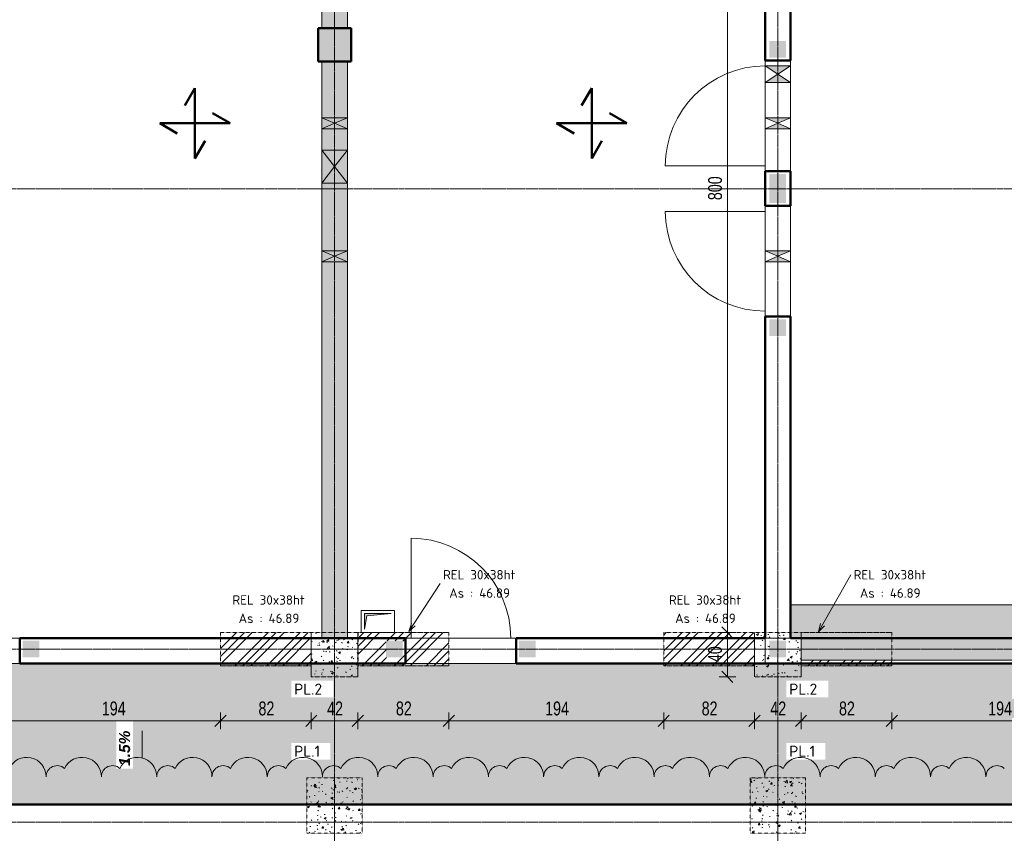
# Model space of a CAD drawing. Header units: millimetres. Extents: x 8507 to 110494, y 1100 to 66219.
# Tile 27 of 38: x 82204 to 91091, y 51774 to 59114. Entities that reach past the tile are written whole.
import ezdxf

# ---------------------------------------------------------------- set-up
doc = ezdxf.new("R2010")
doc.units = ezdxf.units.MM
for name, pattern in [('Ligne de quadrillage', [22.225, 12.7, -3.175, 3.175, -3.175]), ('Tiret 1_16_', [3.175, 1.5875, -1.5875]), ('tiret perso', [2.6, 1.3, -1.3])]:
    doc.linetypes.add(name, pattern=pattern)
for name, color, linetype, lineweight in [('A-ANNO-DIMS', 211, 'Continuous', 9), ('A-ANNO-DIMS-50', 211, 'Continuous', 9), ('A-ANNO-NOTE', 131, 'Continuous', 9), ('A-DETL-GENF', 92, 'Continuous', 5), ('A-DETL-MBND', 5, 'Continuous', 5), ('A-DETL-WIDE', 214, 'Continuous', 50), ('A-DOOR', 31, 'Continuous', 9), ('A-WALL', 113, 'Continuous', 9), ('G-ANNO-REVC', 71, 'Continuous', 9), ('G-ANNO-TEXT', 231, 'Continuous', 9), ('S-COLS', 52, 'Continuous', 5), ('S-GRID', 1, 'Continuous', 9)]:
    doc.layers.add(name, color=color, linetype=linetype, lineweight=lineweight)
doc.styles.add('Arial Narrow_3', font='ARIALN.TTF', dxfattribs={"width": 0.9, "height": 125})
doc.styles.add('Arial_B_I_1', font='arialbi.ttf', dxfattribs={"height": 100})
doc.styles.add('ISOCPEUR_B', font='txt', dxfattribs={"height": 100})
doc.styles.add('ISOCPEUR_B_1', font='txt', dxfattribs={"height": 85})
doc.dimstyles.new('AB6_1_50_-_GB', dxfattribs={"dimscale": 304.8, "dimtxt": 127.928872, "dimasz": 0.328084, "dimexe": 0.246063, "dimexo": 0.0625, "dimgap": 0.04101, "dimtad": 1, "dimdec": 0, "dimlfac": 0.1, "dimdsep": 46, "dimtxsty": 'Arial Narrow_3', "dimblk1": 'OBLIQUE', "dimblk2": 'OBLIQUE', "dimsah": 1, "dimcen": 0.09, "dimazin": 0, "dimtfac": 1, "dimtdec": 4, "dimtix": 1, "dimtmove": 0, "dimatfit": 3, "dimfxl": 0.246063, "dimfxlon": 1, "dimtvp": 1, "dimtolj": 1, "dimtzin": 0, "dimarcsym": 2})
pattern_1 = [(45, (62504.66, -542.27), (-143.6841, 143.6841), []), (45, (62576.5, -542.27), (-143.6841, 143.6841), []), (45, (62648.34, -542.27), (-143.6841, 143.6841), [])]
pattern_2 = [(50, (62504.66, -542.27), (182.18467, -15.9391), [19.05, -209.55]), (355, (62504.66, -542.27), (-35.2424, 191.0566), [15.24, -167.64]), (100.451, (62519.84, -543.6), (146.9425, 175.1167), [16.19, -178.09]), (46.184, (62504.66, -491.47), (271.0789, -42.0433), [28.575, -314.325]), (96.636, (62527.25, -494.97), (237.4025, 247.4272), [24.285, -267.135]), (351.184, (62504.66, -491.47), (237.4046, 247.4251), [22.86, -251.46]), (21, (62530.06, -504.17), (151.61488, -102.2655), [19.05, -209.55]), (326, (62530.06, -504.17), (61.80236, 184.18774), [15.24, -167.64]), (71.451, (62542.7, -512.7), (213.41706, 81.92137), [16.19, -178.09]), (37.5, (62504.66, -542.27), (3.08832, 84.555076), [8.382, -157.226, 8.382, -161.798, -168.275]), (37.5, (62504.66, -542.27), (3.08832, 84.555076), [-335.788, 8.382, -159.893]), (7.5, (62504.66, -542.27), (66.81944, 100.18075), [8.382, -88.646, 8.382, -153.416, -64.135]), (7.5, (62504.66, -542.27), (66.81944, 100.18075), [-258.826, 8.382, -55.753]), (327.5, (62448.02, -542.27), (135.59049, -5.72891), [8.382, -55.118, 8.382, -189.738, -262.89]), (327.5, (62448.02, -542.27), (135.59049, -5.72891), [-261.62, 8.382, -254.508]), (317.5, (62422.62, -542.27), (148.12889, 25.42676), [8.382, -74.168, 8.382, -123.19, -186.69]), (317.5, (62422.62, -542.27), (148.12889, 25.42676), [-214.122, 8.382, -178.308])]

# ---------------------------------------------------------------- blocks, each defined once
blk = doc.blocks.new('Porte 1Vtl - MI-p83_m-3009844-R-1_IMPLANTATION variante')
at = {"layer": 'A-DOOR'}
blk.add_line((450, -115), (450, -1015), dxfattribs=at)
blk.add_arc((450, -115), 900, 180, 270, dxfattribs=at)
blk = doc.blocks.new('Porte 1Vtl - MI-p93-3011251-R-1_IMPLANTATION variante')
at = {"layer": 'A-DOOR'}
blk.add_line((450, 115), (450, 1015), dxfattribs=at)
blk.add_arc((450, 115), 900, 90, 180, dxfattribs=at)
blk = doc.blocks.new('Porte 1Vtl - MI-p93-3011316-R-1_IMPLANTATION variante')
at = {"layer": 'A-DOOR'}
blk.add_line((450, -115), (450, -1015), dxfattribs=at)
blk.add_arc((450, -115), 900, 180, 270, dxfattribs=at)
blk = doc.blocks.new('STR_RES-Dalle-Rectangulaire - Res 20x20-3072293-R-1_IMPLANTATION variante')
at = {"layer": 'A-DETL-MBND'}
blk.add_hatch(color=256, dxfattribs=at).paths.add_polyline_path([(-95.3, -68.1), (-75.3, 51.9), (144.7, 71.9), (-95.3, 71.9), (-95.3, 51.9)])
for p, q in [((-125.3, 101.9), (174.7, 101.9)), ((-125.3, -98.1), (-125.3, 101.9)), ((-125.3, 101.9), (174.7, 101.9)), ((-125.3, -98.1), (-125.3, 101.9)), ((174.7, 101.9), (-125.3, 101.9)), ((-125.3, 101.9), (174.7, 101.9)), ((-125.3, 101.9), (-125.3, -98.1)), ((-125.3, 101.9), (-125.3, -98.1)), ((174.7, 101.9), (174.7, -98.1)), ((174.7, 101.9), (174.7, -98.1)), ((174.7, -98.1), (174.7, 101.9)), ((174.7, 101.9), (174.7, -98.1)), ((-95.3, 71.9), (-95.3, -68.1)), ((144.7, 71.9), (-95.3, 71.9)), ((-95.3, 71.9), (-95.3, -68.1)), ((144.7, 71.9), (-95.3, 71.9)), ((-95.3, -68.1), (-75.3, 51.9)), ((-95.3, -68.1), (-75.3, 51.9)), ((-75.3, 51.9), (144.7, 71.9)), ((-75.3, 51.9), (144.7, 71.9)), ((174.7, -98.1), (-125.3, -98.1)), ((174.7, -98.1), (-125.3, -98.1)), ((174.7, -98.1), (-125.3, -98.1)), ((-125.3, -98.1), (174.7, -98.1))]:
    blk.add_line(p, q, dxfattribs=at)
blk = doc.blocks.new('ECBIM_BIM_RESA VOILE CIRCULAIRE-24 - ECBIM_BIM_RESA VOILE CIRCULAIRE-24-V2-R-1_IMPLANTATION variante')
at = {"layer": 'A-DETL-MBND'}
for points in [[(-898.1, 53305.4), (-848.1, 53420.4), (-898.1, 53535.4)], [(-798.1, 53305.4), (-798.1, 53535.4), (-848.1, 53420.4)]]:
    blk.add_hatch(color=8, dxfattribs=at).paths.add_polyline_path(points)
for p, q in [((-898.1, 53305.4), (-898.1, 53535.4)), ((-898.1, 53535.4), (-848.1, 53420.4)), ((-848.1, 53420.4), (-798.1, 53535.4)), ((-798.1, 53535.4), (-798.1, 53305.4)), ((-848.1, 53420.4), (-898.1, 53305.4)), ((-798.1, 53305.4), (-848.1, 53420.4))]:
    blk.add_line(p, q, dxfattribs=at)
blk = doc.blocks.new('ECBIM_BIM_RESA VOILE CIRCULAIRE-24 - ECBIM_BIM_RESA VOILE CIRCULAIRE-24-3092218-R-1_IMPLANTATION variante')
at = {"layer": 'A-DETL-MBND'}
for points in [[(2441.9, 61638.6), (2491.9, 61753.6), (2441.9, 61868.6)], [(2541.9, 61638.6), (2541.9, 61868.6), (2491.9, 61753.6)]]:
    blk.add_hatch(color=256, dxfattribs=at).paths.add_polyline_path(points)
for p, q in [((2441.9, 61638.6), (2441.9, 61868.6)), ((2441.9, 61868.6), (2491.9, 61753.6)), ((2491.9, 61753.6), (2541.9, 61868.6)), ((2541.9, 61868.6), (2541.9, 61638.6)), ((2491.9, 61753.6), (2441.9, 61638.6)), ((2541.9, 61638.6), (2491.9, 61753.6))]:
    blk.add_line(p, q, dxfattribs=at)
blk = doc.blocks.new('ECBIM_BIM_RESA VOILE CIRCULAIRE-24 - ECBIM_BIM_RESA VOILE CIRCULAIRE-24-3119923-R-1_IMPLANTATION variante')
at = {"layer": 'A-DETL-MBND'}
for points in [[(24061.9, 58623.6), (24176.9, 58698.6), (23946.9, 58698.6)], [(23946.9, 58548.6), (24176.9, 58548.6), (24061.9, 58623.6)]]:
    blk.add_hatch(color=256, dxfattribs=at).paths.add_polyline_path(points)
for p, q in [((24061.9, 58623.6), (23946.9, 58698.6)), ((23946.9, 58698.6), (24176.9, 58698.6)), ((24176.9, 58698.6), (24061.9, 58623.6)), ((23946.9, 58548.6), (24061.9, 58623.6)), ((24061.9, 58623.6), (24176.9, 58548.6)), ((24176.9, 58548.6), (23946.9, 58548.6))]:
    blk.add_line(p, q, dxfattribs=at)
blk = doc.blocks.new('ECBIM_BIM_RESA VOILE RECTANGULAIRE - Resa_ 30x15-3131414-R-1_IMPLANTATION variante')
at = {"layer": 'A-DETL-MBND'}
for points in [[(20061.9, 57788.6), (20176.9, 57938.6), (19946.9, 57938.6)], [(20176.9, 57638.6), (20061.9, 57788.6), (19946.9, 57638.6)]]:
    blk.add_hatch(color=8, dxfattribs=at).paths.add_polyline_path(points)
for p, q in [((20061.9, 57788.6), (19946.9, 57938.6)), ((19946.9, 57938.6), (20176.9, 57938.6)), ((20176.9, 57938.6), (20061.9, 57788.6)), ((19946.9, 57638.6), (20061.9, 57788.6)), ((20061.9, 57788.6), (20176.9, 57638.6)), ((20176.9, 57638.6), (19946.9, 57638.6))]:
    blk.add_line(p, q, dxfattribs=at)
blk = doc.blocks.new('niveau aménag dalle2 - niveau aménag dalle 2-2973558-R-1_IMPLANTATION variante')
at = {"layer": 'A-ANNO-NOTE'}
blk.add_hatch(color=256, dxfattribs=at).paths.add_polyline_path([(-4.47, 4.15), (-6.36, 3.15), (-4.47, 2.15), (-8.21, 3.15)])
blk.add_line((-6.36, 3.15), (-1.51, 3.15), dxfattribs=at)
blk = doc.blocks.new('DIMBLOCK96-R-1_IMPLANTATION variante')
at = {"layer": 'A-ANNO-DIMS-50'}
for p, q in [((82075.1, 52788.7), (82075.1, 52863.7)), ((84016.5, 52788.7), (84016.5, 52863.7)), ((82075.1, 52788.7), (84016.5, 52788.7)), ((82075.1, 52788.7), (82075.1, 52713.7)), ((84016.5, 52788.7), (84016.5, 52713.7))]:
    blk.add_line(p, q, dxfattribs=at)
at = {"layer": 'A-ANNO-DIMS-50', "lineweight": 18}
for p, q in [((82075.1, 52788.7), (82125.1, 52838.7)), ((84016.5, 52788.7), (84066.5, 52838.7)), ((82075.1, 52788.7), (82025.1, 52738.7)), ((84016.5, 52788.7), (83966.5, 52738.7))]:
    blk.add_line(p, q, dxfattribs=at)
at = {"layer": 'A-ANNO-DIMS-50', "color": 0, "insert": (82945.3, 52962.8), "char_height": 125, "width": 241.237, "attachment_point": 1, "line_spacing_factor": 0.974696, "style": 'Arial Narrow_3'}
blk.add_mtext('194', dxfattribs=at)
blk = doc.blocks.new('_Oblique')
at = {"color": 0, "linetype": 'ByBlock', "lineweight": -2}
blk.add_line((-0.5, -0.5), (0.5, 0.5), dxfattribs=at)
blk = doc.blocks.new('DIMBLOCK97-R-1_IMPLANTATION variante')
at = {"layer": 'A-ANNO-DIMS-50'}
for p, q in [((84016.5, 52788.7), (84016.5, 52863.7)), ((84836.1, 52788.7), (84836.1, 52863.7)), ((84016.5, 52788.7), (84836.1, 52788.7)), ((84016.5, 52788.7), (84016.5, 52713.7)), ((84836.1, 52788.7), (84836.1, 52713.7))]:
    blk.add_line(p, q, dxfattribs=at)
at = {"layer": 'A-ANNO-DIMS-50', "lineweight": 18}
for p, q in [((84016.5, 52788.7), (84066.5, 52838.7)), ((84836.1, 52788.7), (84886.1, 52838.7)), ((84016.5, 52788.7), (83966.5, 52738.7)), ((84836.1, 52788.7), (84786.1, 52738.7))]:
    blk.add_line(p, q, dxfattribs=at)
at = {"layer": 'A-ANNO-DIMS-50', "color": 0, "insert": (84359.3, 52962.8), "char_height": 125, "width": 160.825, "attachment_point": 1, "line_spacing_factor": 0.974696, "style": 'Arial Narrow_3'}
blk.add_mtext('82', dxfattribs=at)
blk = doc.blocks.new('DIMBLOCK98-R-1_IMPLANTATION variante')
at = {"layer": 'A-ANNO-DIMS-50'}
for p, q in [((84836.1, 52788.7), (84836.1, 52863.7)), ((85256.1, 52788.7), (85256.1, 52863.7)), ((84836.1, 52788.7), (85256.1, 52788.7)), ((84836.1, 52788.7), (84836.1, 52713.7)), ((85256.1, 52788.7), (85256.1, 52713.7))]:
    blk.add_line(p, q, dxfattribs=at)
at = {"layer": 'A-ANNO-DIMS-50', "lineweight": 18}
for p, q in [((84836.1, 52788.7), (84886.1, 52838.7)), ((85256.1, 52788.7), (85306.1, 52838.7)), ((84836.1, 52788.7), (84786.1, 52738.7)), ((85256.1, 52788.7), (85206.1, 52738.7))]:
    blk.add_line(p, q, dxfattribs=at)
at = {"layer": 'A-ANNO-DIMS-50', "color": 0, "insert": (84979.1, 52962.8), "char_height": 125, "width": 160.825, "attachment_point": 1, "line_spacing_factor": 0.974696, "style": 'Arial Narrow_3'}
blk.add_mtext('42', dxfattribs=at)
blk = doc.blocks.new('DIMBLOCK99-R-1_IMPLANTATION variante')
at = {"layer": 'A-ANNO-DIMS-50'}
for p, q in [((85256.1, 52788.7), (85256.1, 52863.7)), ((86077.6, 52788.7), (86077.6, 52863.7)), ((85256.1, 52788.7), (86077.6, 52788.7)), ((85256.1, 52788.7), (85256.1, 52713.7)), ((86077.6, 52788.7), (86077.6, 52713.7))]:
    blk.add_line(p, q, dxfattribs=at)
at = {"layer": 'A-ANNO-DIMS-50', "lineweight": 18}
for p, q in [((85256.1, 52788.7), (85306.1, 52838.7)), ((86077.6, 52788.7), (86127.6, 52838.7)), ((85256.1, 52788.7), (85206.1, 52738.7)), ((86077.6, 52788.7), (86027.6, 52738.7))]:
    blk.add_line(p, q, dxfattribs=at)
at = {"layer": 'A-ANNO-DIMS-50', "color": 0, "insert": (85599.8, 52962.8), "char_height": 125, "width": 160.825, "attachment_point": 1, "line_spacing_factor": 0.974696, "style": 'Arial Narrow_3'}
blk.add_mtext('82', dxfattribs=at)
blk = doc.blocks.new('DIMBLOCK100-R-1_IMPLANTATION variante')
at = {"layer": 'A-ANNO-DIMS-50'}
for p, q in [((86077.6, 52788.7), (86077.6, 52863.7)), ((88016.5, 52788.7), (88016.5, 52863.7)), ((86077.6, 52788.7), (88016.5, 52788.7)), ((86077.6, 52788.7), (86077.6, 52713.7)), ((88016.5, 52788.7), (88016.5, 52713.7))]:
    blk.add_line(p, q, dxfattribs=at)
at = {"layer": 'A-ANNO-DIMS-50', "lineweight": 18}
for p, q in [((86077.6, 52788.7), (86127.6, 52838.7)), ((88016.5, 52788.7), (88066.5, 52838.7)), ((86077.6, 52788.7), (86027.6, 52738.7)), ((88016.5, 52788.7), (87966.5, 52738.7))]:
    blk.add_line(p, q, dxfattribs=at)
at = {"layer": 'A-ANNO-DIMS-50', "color": 0, "insert": (86946.6, 52962.8), "char_height": 125, "width": 241.237, "attachment_point": 1, "line_spacing_factor": 0.974696, "style": 'Arial Narrow_3'}
blk.add_mtext('194', dxfattribs=at)
blk = doc.blocks.new('DIMBLOCK101-R-1_IMPLANTATION variante')
at = {"layer": 'A-ANNO-DIMS-50'}
for p, q in [((88016.5, 52788.7), (88016.5, 52863.7)), ((88836.1, 52788.7), (88836.1, 52863.7)), ((88016.5, 52788.7), (88836.1, 52788.7)), ((88016.5, 52788.7), (88016.5, 52713.7)), ((88836.1, 52788.7), (88836.1, 52713.7))]:
    blk.add_line(p, q, dxfattribs=at)
at = {"layer": 'A-ANNO-DIMS-50', "lineweight": 18}
for p, q in [((88016.5, 52788.7), (88066.5, 52838.7)), ((88836.1, 52788.7), (88886.1, 52838.7)), ((88016.5, 52788.7), (87966.5, 52738.7)), ((88836.1, 52788.7), (88786.1, 52738.7))]:
    blk.add_line(p, q, dxfattribs=at)
at = {"layer": 'A-ANNO-DIMS-50', "color": 0, "insert": (88359.3, 52962.8), "char_height": 125, "width": 160.825, "attachment_point": 1, "line_spacing_factor": 0.974696, "style": 'Arial Narrow_3'}
blk.add_mtext('82', dxfattribs=at)
blk = doc.blocks.new('DIMBLOCK102-R-1_IMPLANTATION variante')
at = {"layer": 'A-ANNO-DIMS-50'}
for p, q in [((88836.1, 52788.7), (88836.1, 52863.7)), ((89256.1, 52788.7), (89256.1, 52863.7)), ((88836.1, 52788.7), (89256.1, 52788.7)), ((88836.1, 52788.7), (88836.1, 52713.7)), ((89256.1, 52788.7), (89256.1, 52713.7))]:
    blk.add_line(p, q, dxfattribs=at)
at = {"layer": 'A-ANNO-DIMS-50', "lineweight": 18}
for p, q in [((88836.1, 52788.7), (88886.1, 52838.7)), ((89256.1, 52788.7), (89306.1, 52838.7)), ((88836.1, 52788.7), (88786.1, 52738.7)), ((89256.1, 52788.7), (89206.1, 52738.7))]:
    blk.add_line(p, q, dxfattribs=at)
at = {"layer": 'A-ANNO-DIMS-50', "color": 0, "insert": (88979.1, 52962.8), "char_height": 125, "width": 160.825, "attachment_point": 1, "line_spacing_factor": 0.974696, "style": 'Arial Narrow_3'}
blk.add_mtext('42', dxfattribs=at)
blk = doc.blocks.new('DIMBLOCK103-R-1_IMPLANTATION variante')
at = {"layer": 'A-ANNO-DIMS-50'}
for p, q in [((89256.1, 52788.7), (89256.1, 52863.7)), ((90076.1, 52788.7), (90076.1, 52863.7)), ((89256.1, 52788.7), (90076.1, 52788.7)), ((89256.1, 52788.7), (89256.1, 52713.7)), ((90076.1, 52788.7), (90076.1, 52713.7))]:
    blk.add_line(p, q, dxfattribs=at)
at = {"layer": 'A-ANNO-DIMS-50', "lineweight": 18}
for p, q in [((89256.1, 52788.7), (89306.1, 52838.7)), ((90076.1, 52788.7), (90126.1, 52838.7)), ((89256.1, 52788.7), (89206.1, 52738.7)), ((90076.1, 52788.7), (90026.1, 52738.7))]:
    blk.add_line(p, q, dxfattribs=at)
at = {"layer": 'A-ANNO-DIMS-50', "color": 0, "insert": (89599.1, 52962.8), "char_height": 125, "width": 160.825, "attachment_point": 1, "line_spacing_factor": 0.974696, "style": 'Arial Narrow_3'}
blk.add_mtext('82', dxfattribs=at)
blk = doc.blocks.new('DIMBLOCK104-R-1_IMPLANTATION variante')
at = {"layer": 'A-ANNO-DIMS-50'}
for p, q in [((90076.1, 52788.7), (90076.1, 52863.7)), ((92016.5, 52788.7), (92016.5, 52863.7)), ((90076.1, 52788.7), (92016.5, 52788.7)), ((90076.1, 52788.7), (90076.1, 52713.7)), ((92016.5, 52788.7), (92016.5, 52713.7))]:
    blk.add_line(p, q, dxfattribs=at)
at = {"layer": 'A-ANNO-DIMS-50', "lineweight": 18}
for p, q in [((90076.1, 52788.7), (90126.1, 52838.7)), ((92016.5, 52788.7), (92066.5, 52838.7)), ((90076.1, 52788.7), (90026.1, 52738.7)), ((92016.5, 52788.7), (91966.5, 52738.7))]:
    blk.add_line(p, q, dxfattribs=at)
at = {"layer": 'A-ANNO-DIMS-50', "color": 0, "insert": (90945.8, 52962.8), "char_height": 125, "width": 241.237, "attachment_point": 1, "line_spacing_factor": 0.974696, "style": 'Arial Narrow_3'}
blk.add_mtext('194', dxfattribs=at)
blk = doc.blocks.new('DIMBLOCK156-R-1_IMPLANTATION variante')
at = {"layer": 'A-ANNO-DIMS-50', "lineweight": 18}
for p, q in [((88591.6, 53585.4), (88541.6, 53635.4)), ((88591.6, 53585.4), (88641.6, 53535.4)), ((88591.6, 53185.4), (88541.6, 53235.4)), ((88591.6, 53185.4), (88641.6, 53135.4))]:
    blk.add_line(p, q, dxfattribs=at)
at = {"layer": 'A-ANNO-DIMS-50'}
for p, q in [((88591.6, 53585.4), (88516.6, 53585.4)), ((88591.6, 53185.4), (88591.6, 53585.4)), ((88591.6, 53585.4), (88666.6, 53585.4)), ((88591.6, 53185.4), (88516.6, 53185.4)), ((88591.6, 53185.4), (88666.6, 53185.4))]:
    blk.add_line(p, q, dxfattribs=at)
at = {"layer": 'A-ANNO-DIMS-50', "color": 0, "insert": (88417.5, 53318.4), "char_height": 125, "width": 160.825, "attachment_point": 1, "rotation": 90, "line_spacing_factor": 0.974696, "style": 'Arial Narrow_3'}
blk.add_mtext('40', dxfattribs=at)
blk = doc.blocks.new('DIMBLOCK157-R-1_IMPLANTATION variante')
at = {"layer": 'A-ANNO-DIMS-50', "lineweight": 18}
for p, q in [((88591.6, 61588.6), (88541.6, 61638.6)), ((88591.6, 61588.6), (88641.6, 61538.6)), ((88591.6, 53585.4), (88541.6, 53635.4)), ((88591.6, 53585.4), (88641.6, 53535.4))]:
    blk.add_line(p, q, dxfattribs=at)
at = {"layer": 'A-ANNO-DIMS-50'}
for p, q in [((88591.6, 61588.6), (88516.6, 61588.6)), ((88591.6, 53585.4), (88591.6, 61588.6)), ((88591.6, 61588.6), (88666.6, 61588.6)), ((88591.6, 53585.4), (88516.6, 53585.4)), ((88591.6, 53585.4), (88666.6, 53585.4))]:
    blk.add_line(p, q, dxfattribs=at)
at = {"layer": 'A-ANNO-DIMS-50', "color": 0, "insert": (88417.5, 57486.5), "char_height": 125, "width": 241.237, "attachment_point": 1, "rotation": 90, "line_spacing_factor": 0.974696, "style": 'Arial Narrow_3'}
blk.add_mtext('800', dxfattribs=at)
blk = doc.blocks.new('Family - ___-3290714-R-1_IMPLANTATION variante')
at = {"layer": 'G-ANNO-REVC'}
for centre, radius, start, end in [((19199.7, 51611.7), 174.6, 357.88638, 152.67761), ((19698.3, 51593.3), 174.6, 357.88638, 152.67761), ((20197, 51574.9), 174.6, 357.88638, 152.67761), ((20695.6, 51556.4), 174.6, 357.88638, 152.67761), ((19474, 51601.5), 99.8, 46.07606, 177.88638), ((19972.6, 51583.1), 99.8, 46.07606, 177.88638), ((20471.2, 51564.7), 99.8, 46.07606, 177.88638), ((20969.8, 51546.3), 99.8, 46.07606, 177.88638), ((21194.2, 51538), 174.6, 357.88638, 152.67761), ((21692.9, 51519.6), 174.6, 357.88638, 152.67761), ((22191.5, 51501.2), 174.6, 357.88638, 152.67761), ((22690.1, 51482.8), 174.6, 357.88638, 152.67761), ((23188.7, 51464.4), 174.6, 357.88638, 152.67761), ((21468.5, 51527.9), 99.8, 46.07606, 177.88638), ((21967.1, 51509.5), 99.8, 46.07606, 177.88638), ((22465.7, 51491.1), 99.8, 46.07606, 177.88638), ((22964.4, 51472.7), 99.8, 46.07606, 177.88638), ((23463, 51454.3), 99.8, 46.07606, 177.88638), ((23687.4, 51446), 174.6, 357.88638, 152.67761), ((24186, 51427.6), 174.6, 357.88638, 152.67761), ((24684.6, 51409.2), 174.6, 357.88638, 152.67761), ((25183.3, 51390.8), 174.6, 357.88638, 152.67761), ((25681.9, 51372.4), 174.6, 357.88638, 152.67761), ((23961.6, 51435.9), 99.8, 46.07606, 177.88638), ((24460.2, 51417.5), 99.8, 46.07606, 177.88638), ((24958.9, 51399.1), 99.8, 46.07606, 177.88638), ((25457.5, 51380.7), 99.8, 46.07606, 177.88638), ((25956.1, 51362.3), 99.8, 46.07606, 177.88638), ((26180.5, 51354), 174.6, 357.88638, 152.67761), ((26679.1, 51335.6), 174.6, 357.88638, 152.67761), ((27177.8, 51317.2), 174.6, 357.88638, 152.67761), ((27676.4, 51298.8), 174.6, 357.88638, 152.67761), ((26454.8, 51343.9), 99.8, 46.07606, 177.88638), ((26953.4, 51325.5), 99.8, 46.07606, 177.88638), ((27452, 51307.1), 99.8, 46.07606, 177.88638), ((27950.7, 51288.7), 99.8, 46.07606, 177.88638)]:
    blk.add_arc(centre, radius, start, end, dxfattribs=at)

msp = doc.modelspace()

# ---------------------------------------------------------------- hatches: boundary and pattern name
at = {"layer": 'A-DETL-GENF'}
for points in [[(88971.5, 58772), (89121.5, 58772), (89121.5, 58922), (88971.5, 58922)], [(88971.5, 57572), (89121.5, 57572), (89121.5, 57722), (88971.5, 57722)], [(88971.5, 57460.4), (89121.5, 57460.4), (89121.5, 57572), (88971.5, 57572)], [(88971.5, 56260.4), (89121.5, 56260.4), (89121.5, 56410.4), (88971.5, 56410.4)], [(82231.5, 53360.4), (82381.5, 53360.4), (82381.5, 53510.4), (82231.5, 53510.4)], [(85511.5, 53360.4), (85661.5, 53360.4), (85661.5, 53510.4), (85511.5, 53510.4)], [(86711.5, 53360.4), (86861.5, 53360.4), (86861.5, 53510.4), (86711.5, 53510.4)], [(88971.5, 53360.4), (89121.5, 53360.4), (89121.5, 53510.4), (88971.5, 53510.4)]]:
    msp.add_hatch(color=8, dxfattribs=at).paths.add_polyline_path(points)
at = {"layer": 'A-DETL-MBND'}
for points in [[(85161.5, 59038.6), (85161.5, 61638.6), (84931.5, 61638.6), (84931.5, 59038.6)], [(92836.1, 53535.4), (92946.5, 53535.4), (92946.5, 53835.4), (89161.5, 53835.4), (89161.5, 53535.4), (92470.6, 53535.4)], [(92836.1, 53335.4), (92836.1, 53535.4), (89256.1, 53535.4), (89256.1, 53335.4), (92470.6, 53335.4)]]:
    msp.add_hatch(color=254, dxfattribs=at).paths.add_polyline_path(points)
h = msp.add_hatch(color=254, dxfattribs=at)
h.paths.add_polyline_path([(84931.5, 53535.4), (85161.5, 53535.4), (85161.5, 56929.9), (84931.5, 56929.9), (84931.5, 55792)])
h.paths.add_polyline_path([(85161.5, 57029.9), (85161.5, 57638.6), (84931.5, 57638.6), (84931.5, 57029.9)])
h.paths.add_polyline_path([(85046.5, 56979.9), (85161.5, 56929.9), (85161.5, 57029.9)])
h.paths.add_polyline_path([(84931.5, 56929.9), (85046.5, 56979.9), (84931.5, 57029.9), (84931.5, 56979.9)])
h.paths.add_polyline_path([(85161.5, 57938.6), (85161.5, 58129.9), (84931.5, 58129.9), (84931.5, 57938.6)])
h.paths.add_polyline_path([(85046.5, 57788.6), (85161.5, 57638.6), (85161.5, 57938.6)])
h.paths.add_polyline_path([(84931.5, 57638.6), (85046.5, 57788.6), (84931.5, 57938.6), (84931.5, 57788.6)])
h.paths.add_polyline_path([(85161.5, 58229.9), (85161.5, 58738.6), (84931.5, 58738.6), (84931.5, 58229.9)])
h.paths.add_polyline_path([(85046.5, 58179.9), (85161.5, 58129.9), (85161.5, 58229.9)])
h.paths.add_polyline_path([(84931.5, 58129.9), (85046.5, 58179.9), (84931.5, 58229.9), (84931.5, 58179.9)])
at = {"layer": 'A-DETL-MBND', "linetype": 'Tiret 1_16_'}
h = msp.add_hatch(dxfattribs=at)
h.set_pattern_fill('FP_13', style=0, pattern_type=2)
h.set_pattern_definition(pattern_1)
h.paths.add_polyline_path([(84016.5, 53285.4), (84836.1, 53285.4), (84836.1, 53585.4), (84016.5, 53585.4)])
h = msp.add_hatch(dxfattribs=at)
h.set_pattern_fill('FP_14', style=0, pattern_type=2)
h.set_pattern_definition(pattern_2)
h.paths.add_polyline_path([(85256.1, 53185.4), (85256.1, 53585.4), (85161.5, 53585.4), (85161.5, 53535.4), (84931.5, 53535.4), (84931.5, 53585.4), (84836.1, 53585.4), (84836.1, 53185.4), (85161.5, 53185.4)])
h = msp.add_hatch(dxfattribs=at)
h.set_pattern_fill('FP_13', style=0, pattern_type=2)
h.set_pattern_definition(pattern_1)
h.paths.add_polyline_path([(85258, 53285.4), (86077.6, 53285.4), (86077.6, 53585.4), (85258, 53585.4)])
h.paths.add_polyline_path([(85511.5, 53360.4), (85511.5, 53510.4), (85661.5, 53510.4), (85661.5, 53360.4)])
h = msp.add_hatch(dxfattribs=at)
h.set_pattern_fill('FP_13', style=0, pattern_type=2)
h.set_pattern_definition(pattern_1)
h.paths.add_polyline_path([(88016.5, 53285.4), (88836.1, 53285.4), (88836.1, 53585.4), (88016.5, 53585.4)])
h = msp.add_hatch(dxfattribs=at)
h.set_pattern_fill('FP_14', style=0, pattern_type=2)
h.set_pattern_definition(pattern_2)
h.paths.add_polyline_path([(89256.1, 53185.4), (89256.1, 53535.4), (89161.5, 53535.4), (89161.5, 53585.4), (88836.1, 53585.4), (88836.1, 53185.4), (89161.5, 53185.4)])
h.paths.add_polyline_path([(88971.5, 53360.4), (88971.5, 53510.4), (89121.5, 53510.4), (89121.5, 53360.4)])
h = msp.add_hatch(dxfattribs=at)
h.set_pattern_fill('FP_13', style=0, pattern_type=2)
h.set_pattern_definition(pattern_1)
h.paths.add_polyline_path([(89256.5, 53285.4), (90076.1, 53285.4), (90076.1, 53335.4), (89256.5, 53335.4)])
at = {"layer": 'A-DETL-MBND'}
h = msp.add_hatch(dxfattribs=at)
h.set_pattern_fill('FP_18', color=8, style=0, pattern_type=2)
h.set_pattern_definition([(0, (62504.66, -542.27), (0, 101.6), [3.353, -98.247]), (0, (62555.46, -491.47), (0, 101.6), [3.353, -98.247])])
h.paths.add_polyline_path([(93121.5, 52033.7), (93177.3, 52033.7), (93176.5, 53305.4), (61146.5, 53305.4), (61147.3, 52033.7), (92971.5, 52033.7), (92971.5, 52048.7), (93121.5, 52048.7)])
at = {"layer": 'A-DETL-MBND', "linetype": 'Tiret 1_16_'}
h = msp.add_hatch(dxfattribs=at)
h.set_pattern_fill('FP_14', style=0, pattern_type=2)
h.set_pattern_definition(pattern_2)
h.paths.add_polyline_path([(84796.5, 51773.7), (85296.5, 51773.7), (85296.5, 52273.7), (84796.5, 52273.7)])
h = msp.add_hatch(dxfattribs=at)
h.set_pattern_fill('FP_14', style=0, pattern_type=2)
h.set_pattern_definition(pattern_2)
h.paths.add_polyline_path([(88796.5, 51773.7), (89296.5, 51773.7), (89296.5, 52273.7), (88796.5, 52273.7)])
at = {"layer": 'S-COLS'}
msp.add_hatch(color=8, dxfattribs=at).paths.add_polyline_path([(85196.5, 58738.6), (85196.5, 59038.6), (84896.5, 59038.6), (84896.5, 58738.6)])

# ---------------------------------------------------------------- linework, layer by layer
at = {"layer": 'A-DETL-MBND'}
for p, q in [((88931.5, 53305.4), (88933.2, 61866.6)), ((88931.5, 58698.6), (89161.5, 58698.6)), ((88931.5, 58548.6), (88931.5, 58698.6)), ((88931.5, 58548.6), (88931.5, 58698.6)), ((89161.5, 58698.6), (89161.5, 58548.6)), ((89161.5, 58698.6), (89161.5, 58548.6)), ((89161.5, 58548.6), (88931.5, 58548.6)), ((84931.5, 58229.9), (85161.5, 58229.9)), ((84931.5, 58129.9), (84931.5, 58229.9)), ((84931.5, 58129.9), (84931.5, 58229.9)), ((85161.5, 58229.9), (85161.5, 58129.9)), ((85161.5, 58229.9), (85161.5, 58129.9)), ((88931.5, 58229.9), (89161.5, 58229.9)), ((88931.5, 58129.9), (88931.5, 58229.9)), ((88931.5, 58129.9), (88931.5, 58229.9)), ((89161.5, 58229.9), (89161.5, 58129.9)), ((89161.5, 58229.9), (89161.5, 58129.9)), ((85161.5, 58129.9), (84931.5, 58129.9)), ((89161.5, 58129.9), (88931.5, 58129.9)), ((84931.5, 57638.6), (84931.5, 57938.6)), ((84931.5, 57938.6), (84931.5, 57638.6)), ((84931.5, 57938.6), (85161.5, 57938.6)), ((84931.5, 57938.6), (85161.5, 57938.6)), ((85161.5, 57638.6), (85161.5, 57938.6)), ((85161.5, 57938.6), (85161.5, 57638.6)), ((85161.5, 57638.6), (84931.5, 57638.6)), ((84931.5, 57638.6), (85161.5, 57638.6)), ((84931.5, 57029.9), (85161.5, 57029.9)), ((84931.5, 56929.9), (84931.5, 57029.9)), ((84931.5, 56929.9), (84931.5, 57029.9)), ((85161.5, 57029.9), (85161.5, 56929.9)), ((85161.5, 57029.9), (85161.5, 56929.9)), ((88931.5, 57029.9), (89161.5, 57029.9)), ((88931.5, 56929.9), (88931.5, 57029.9)), ((88931.5, 56929.9), (88931.5, 57029.9)), ((89161.5, 57029.9), (89161.5, 56929.9)), ((89161.5, 57029.9), (89161.5, 56929.9)), ((85161.5, 56929.9), (84931.5, 56929.9)), ((89161.5, 56929.9), (88931.5, 56929.9)), ((61319.5, 53305.4), (93176.5, 53305.4)), ((88931.5, 53305.4), (72676.5, 53305.4))]:
    msp.add_line(p, q, dxfattribs=at)
at = {"layer": 'A-DETL-MBND', "color": 7}
for p, q in [((84931.5, 59038.6), (84931.5, 61638.6)), ((84931.5, 59038.6), (84931.5, 61638.6)), ((85161.5, 61638.6), (85161.5, 59038.6)), ((85161.5, 59038.6), (85161.5, 61638.6)), ((85161.5, 59038.6), (84931.5, 59038.6)), ((84931.5, 58738.6), (85161.5, 58738.6)), ((84931.5, 53535.4), (84931.5, 58738.6)), ((84931.5, 53535.4), (84931.5, 58738.6)), ((85161.5, 58738.6), (85161.5, 53535.4)), ((85161.5, 53535.4), (85161.5, 58738.6)), ((89161.5, 53535.4), (89161.5, 53835.4)), ((89161.5, 53835.4), (92946.5, 53835.4)), ((89161.5, 53835.4), (92946.5, 53835.4)), ((85161.5, 53535.4), (84931.5, 53535.4)), ((84931.5, 53535.4), (85161.5, 53535.4)), ((92946.5, 53535.4), (89161.5, 53535.4)), ((89256.1, 53535.4), (89256.1, 53335.4)), ((89256.1, 53335.4), (89256.1, 53535.4)), ((89256.1, 53335.4), (92836.1, 53335.4)), ((89256.1, 53335.4), (92836.1, 53335.4))]:
    msp.add_line(p, q, dxfattribs=at)
at = {"layer": 'A-DETL-MBND', "color": 7, "linetype": 'tiret perso'}
for p, q in [((89161.5, 53835.4), (89161.5, 61338.6)), ((89161.5, 53535.4), (89256.1, 53535.4))]:
    msp.add_line(p, q, dxfattribs=at)
at = {"layer": 'A-DETL-MBND', "color": 7, "linetype": 'Tiret 1_16_'}
for p, q in [((84016.5, 53585.4), (85256.1, 53585.4)), ((85256.1, 53585.4), (84016.5, 53585.4)), ((84016.5, 53285.4), (84016.5, 53585.4)), ((84016.5, 53585.4), (84016.5, 53285.4)), ((84836.1, 53585.4), (84836.1, 53285.4)), ((84836.1, 53585.4), (84836.1, 53285.4)), ((84836.1, 53185.4), (84836.1, 53585.4)), ((84836.1, 53585.4), (84836.1, 53185.4)), ((85256.1, 53585.4), (85256.1, 53185.4)), ((85256.1, 53185.4), (85256.1, 53585.4)), ((85258, 53585.4), (86077.6, 53585.4)), ((86077.6, 53585.4), (85258, 53585.4)), ((85258, 53285.4), (85258, 53585.4)), ((85258, 53585.4), (85258, 53285.4)), ((86077.6, 53585.4), (86077.6, 53285.4)), ((86077.6, 53585.4), (86077.6, 53285.4)), ((88016.5, 53585.4), (89256.1, 53585.4)), ((89256.1, 53585.4), (88016.5, 53585.4)), ((88016.5, 53285.4), (88016.5, 53585.4)), ((88016.5, 53585.4), (88016.5, 53285.4)), ((88836.1, 53585.4), (88836.1, 53285.4)), ((88836.1, 53585.4), (88836.1, 53285.4)), ((88836.1, 53185.4), (88836.1, 53585.4)), ((88836.1, 53585.4), (88836.1, 53185.4)), ((89256.1, 53585.4), (89256.1, 53185.4)), ((89256.1, 53185.4), (89256.1, 53585.4)), ((89256.5, 53585.4), (90076.1, 53585.4)), ((90076.1, 53585.4), (89256.5, 53585.4)), ((89256.5, 53285.4), (89256.5, 53585.4)), ((89256.5, 53585.4), (89256.5, 53285.4)), ((90076.1, 53585.4), (90076.1, 53285.4)), ((90076.1, 53585.4), (90076.1, 53285.4)), ((84016.5, 53285.4), (84836.1, 53285.4)), ((84836.1, 53285.4), (84016.5, 53285.4)), ((85258, 53285.4), (86077.6, 53285.4)), ((86077.6, 53285.4), (85258, 53285.4)), ((88016.5, 53285.4), (88836.1, 53285.4)), ((88836.1, 53285.4), (88016.5, 53285.4)), ((89256.5, 53285.4), (90076.1, 53285.4)), ((90076.1, 53285.4), (89256.5, 53285.4)), ((85256.1, 53185.4), (84836.1, 53185.4)), ((84836.1, 53185.4), (85256.1, 53185.4)), ((89256.1, 53185.4), (88836.1, 53185.4)), ((88836.1, 53185.4), (89256.1, 53185.4)), ((84796.5, 51773.7), (84796.5, 52273.7)), ((84796.5, 52273.7), (85296.5, 52273.7)), ((85296.5, 52273.7), (84796.5, 52273.7)), ((84796.5, 52273.7), (84796.5, 51773.7)), ((85296.5, 52273.7), (85296.5, 51773.7)), ((85296.5, 51773.7), (85296.5, 52273.7)), ((88796.5, 51773.7), (88796.5, 52273.7)), ((88796.5, 52273.7), (89296.5, 52273.7)), ((89296.5, 52273.7), (88796.5, 52273.7)), ((88796.5, 52273.7), (88796.5, 51773.7)), ((89296.5, 52273.7), (89296.5, 51773.7)), ((89296.5, 51773.7), (89296.5, 52273.7)), ((85296.5, 51773.7), (84796.5, 51773.7)), ((84796.5, 51773.7), (85296.5, 51773.7)), ((89296.5, 51773.7), (88796.5, 51773.7)), ((88796.5, 51773.7), (89296.5, 51773.7))]:
    msp.add_line(p, q, dxfattribs=at)
at = {"layer": 'A-DETL-WIDE'}
for p, q in [((83785.6, 58497.2), (83694.3, 58339.2)), ((83785.6, 57862.6), (83785.6, 58497.2)), ((87367, 58497.2), (87275.8, 58339.2)), ((87367, 57862.6), (87367, 58497.2)), ((84102.9, 58179.9), (83944.8, 58271.2)), ((87684.3, 58179.9), (87526.3, 58271.2)), ((83468.3, 58179.9), (84102.9, 58179.9)), ((83626.3, 58088.7), (83468.3, 58179.9)), ((87049.7, 58179.9), (87684.3, 58179.9)), ((87207.8, 58088.7), (87049.7, 58179.9)), ((83876.8, 58020.7), (83785.6, 57862.6)), ((87458.3, 58020.7), (87367, 57862.6))]:
    msp.add_line(p, q, dxfattribs=at)
at = {"layer": 'A-WALL', "lineweight": 50}
for p, q in [((88931.5, 58747), (88931.5, 61638.6)), ((89161.5, 61638.6), (89161.5, 58747)), ((89161.5, 58747), (88931.5, 58747)), ((88931.5, 57435.4), (88931.5, 57747)), ((88931.5, 57747), (89161.5, 57747)), ((89161.5, 57747), (89161.5, 57435.4)), ((89161.5, 57435.4), (88931.5, 57435.4)), ((88931.5, 53535.4), (88931.5, 56435.4)), ((88931.5, 56435.4), (89161.5, 56435.4)), ((89161.5, 56435.4), (89161.5, 53535.4)), ((82206.5, 53305.4), (82206.5, 53535.4)), ((82206.5, 53535.4), (85686.5, 53535.4)), ((85686.5, 53535.4), (85686.5, 53305.4)), ((86686.5, 53305.4), (86686.5, 53535.4)), ((86686.5, 53535.4), (88931.5, 53535.4)), ((89161.5, 53535.4), (92946.5, 53535.4)), ((85686.5, 53305.4), (82206.5, 53305.4)), ((92946.5, 53305.4), (86686.5, 53305.4)), ((61146.5, 52033.7), (92946.5, 52033.7))]:
    msp.add_line(p, q, dxfattribs=at)
at = {"layer": 'A-WALL'}
for p, q in [((88931.5, 58747), (88931.5, 58747)), ((88931.5, 58747), (88931.5, 57747)), ((89161.5, 57747), (89161.5, 58747)), ((88931.5, 57435.4), (88931.5, 56435.4)), ((89161.5, 56435.4), (89161.5, 57435.4)), ((72676.5, 53535.4), (89256.1, 53535.4)), ((88931.6, 53535.4), (88931.5, 53305.4)), ((86686.5, 53305.4), (65206.5, 53305.4)), ((82206.5, 53305.4), (82206.5, 53305.4)), ((85686.5, 53305.4), (85686.5, 53305.4)), ((86686.5, 53305.4), (86686.5, 53305.4))]:
    msp.add_line(p, q, dxfattribs=at)
at = {"layer": 'G-ANNO-TEXT', "color": 130}
for p, q in [((89413.2, 53590.5), (89706.3, 54106.6)), ((85716.8, 53594.1), (86000, 54027.6)), ((85716.8, 53594.1), (85741, 53667.9)), ((85716.8, 53594.1), (85774.7, 53645.9)), ((89413.2, 53590.5), (89432.7, 53665.6)), ((89413.2, 53590.5), (89467.7, 53645.8))]:
    msp.add_line(p, q, dxfattribs=at)
at = {"layer": 'S-COLS', "lineweight": 50}
for p, q in [((84896.5, 59038.6), (85196.5, 59038.6)), ((84896.5, 58738.6), (84896.5, 59038.6)), ((85196.5, 59038.6), (85196.5, 58738.6)), ((85196.5, 58738.6), (84896.5, 58738.6))]:
    msp.add_line(p, q, dxfattribs=at)
at = {"layer": 'S-COLS'}
for p, q in [((84896.5, 58738.6), (84896.5, 59038.6)), ((84896.5, 59038.6), (84931.5, 59038.6)), ((85161.5, 59038.6), (85196.5, 59038.6)), ((85196.5, 59038.6), (85196.5, 58738.6)), ((84931.5, 58738.6), (84896.5, 58738.6)), ((85196.5, 58738.6), (85161.5, 58738.6))]:
    msp.add_line(p, q, dxfattribs=at)
at = {"layer": 'S-GRID', "linetype": 'Ligne de quadrillage'}
for p, q in [((85046.5, 48387.1), (85046.5, 65568.7)), ((89046.5, 48387.1), (89046.5, 65568.7)), ((47439, 57587), (99424.9, 57587)), ((47439, 53435.4), (99424.9, 53435.4)), ((47439, 51873.7), (99424.9, 51873.7))]:
    msp.add_line(p, q, dxfattribs=at)

# ---------------------------------------------------------------- block references
at = {"layer": 'A-ANNO-NOTE', "xscale": 50.00000000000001, "yscale": 50.00000000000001, "zscale": 50.00000000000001, "rotation": 90.00000000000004}
msp.add_blockref('niveau aménag dalle2 - niveau aménag dalle 2-2973558-R-1_IMPLANTATION variante', (83467.1, 52772.6), dxfattribs=at)
at = {"layer": 'A-DETL-MBND'}
for name, p in [('ECBIM_BIM_RESA VOILE CIRCULAIRE-24 - ECBIM_BIM_RESA VOILE CIRCULAIRE-24-3119923-R-1_IMPLANTATION variante', (64984.6, 0)), ('ECBIM_BIM_RESA VOILE RECTANGULAIRE - Resa_ 30x15-3131414-R-1_IMPLANTATION variante', (64984.6, 0)), ('STR_RES-Dalle-Rectangulaire - Res 20x20-3072293-R-1_IMPLANTATION variante', (85411.8, 53683.5))]:
    msp.add_blockref(name, p, dxfattribs=at)
for name, p, rotation in [('ECBIM_BIM_RESA VOILE CIRCULAIRE-24 - ECBIM_BIM_RESA VOILE CIRCULAIRE-24-V2-R-1_IMPLANTATION variante', (31626.1, 57331.8), 270), ('ECBIM_BIM_RESA VOILE CIRCULAIRE-24 - ECBIM_BIM_RESA VOILE CIRCULAIRE-24-3092218-R-1_IMPLANTATION variante', (27293, 60671.8), 270.0000000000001), ('ECBIM_BIM_RESA VOILE CIRCULAIRE-24 - ECBIM_BIM_RESA VOILE CIRCULAIRE-24-V2-R-1_IMPLANTATION variante', (31626.1, 56131.8), 270), ('ECBIM_BIM_RESA VOILE CIRCULAIRE-24 - ECBIM_BIM_RESA VOILE CIRCULAIRE-24-3092218-R-1_IMPLANTATION variante', (27293, 59471.8), 270.0000000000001)]:
    msp.add_blockref(name, p, dxfattribs=dict(at, rotation=rotation))
at = {"layer": 'A-DOOR'}
for name, p, rotation in [('Porte 1Vtl - MI-p93-3011316-R-1_IMPLANTATION variante', (89046.5, 58247), 269.9999999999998), ('Porte 1Vtl - MI-p93-3011251-R-1_IMPLANTATION variante', (89046.5, 56935.4), 89.99999999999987), ('Porte 1Vtl - MI-p83_m-3009844-R-1_IMPLANTATION variante', (86186.5, 53420.4), 180)]:
    msp.add_blockref(name, p, dxfattribs=dict(at, rotation=rotation))

# ---------------------------------------------------------------- texts
at = {"layer": 'G-ANNO-TEXT', "color": 7, "char_height": 85, "attachment_point": 1, "style": 'ISOCPEUR_B_1'}
for s, insert, width in [('REL 30x38ht', (86025, 54149.1), 825.738), ('REL 30x38ht', (89731.3, 54149.1), 825.738), ('As : 46.89', (86081.2, 53983.8), 689.451), ('As : 46.89', (89787.5, 53983.8), 689.451), ('REL 30x38ht', (84123.8, 53921.5), 825.738), ('REL 30x38ht', (88063.6, 53921.5), 825.738), ('As : 46.89', (84180, 53756.1), 689.451), ('As : 46.89', (88119.8, 53756.1), 689.451)]:
    msp.add_mtext(s, dxfattribs=dict(at, insert=insert, width=width))

# ---------------------------------------------------------------- dimensions: what is measured, and where the dimension line sits
at = {"layer": 'A-ANNO-DIMS'}
for base, p1, p2, angle, override, picture, middle in [((88591.6, 61588.6), (88516.6, 53585.4), (88666.6, 61588.6), 90, {"dimpost": '<>', "dimfxl": 8004.568617}, 'DIMBLOCK157-R-1_IMPLANTATION variante', (88515.3, 57587)), ((88591.6, 53585.4), (88666.6, 53185.4), (88516.6, 53585.4), 90, {"dimpost": '<>', "dimfxl": 427.200185}, 'DIMBLOCK156-R-1_IMPLANTATION variante', (88515.3, 53385.4)), ((86077.6, 52788.7), (85256.1, 52863.7), (86077.6, 52863.7), 0, {"dimpost": '<>', "dimfxl": 821.526154}, 'DIMBLOCK99-R-1_IMPLANTATION variante', (85666.9, 52865)), ((89256.1, 52788.7), (88836.1, 52863.7), (89256.1, 52863.7), 0, {"dimpost": '<>', "dimfxl": 419.9998}, 'DIMBLOCK102-R-1_IMPLANTATION variante', (89046.1, 52864)), ((92016.5, 52788.7), (90076.1, 52863.7), (92016.5, 52863.7), 0, {"dimpost": '<>', "dimfxl": 1940.42296}, 'DIMBLOCK104-R-1_IMPLANTATION variante', (91046.3, 52865))]:
    dim = msp.add_linear_dim(base=base, p1=p1, p2=p2, angle=angle, dimstyle='AB6_1_50_-_GB', override=override, dxfattribs=at)
    dim.commit()
    dim.dimension.update_dxf_attribs({"geometry": picture, "text_midpoint": middle})
for base, p1, p2, override, picture, middle in [((84836.1, 52788.7), (84016.5, 52863.7), (84836.1, 52863.7), {"dimpost": '<>', "dimfxl": 819.57704}, 'DIMBLOCK97-R-1_IMPLANTATION variante', (84426.3, 52865)), ((85256.1, 52788.7), (84836.1, 52863.7), (85256.1, 52863.7), {"dimpost": '<>', "dimfxl": 419.9998}, 'DIMBLOCK98-R-1_IMPLANTATION variante', (85046.1, 52864)), ((88016.5, 52788.7), (86077.6, 52863.7), (88016.5, 52863.7), {"dimpost": '<>', "dimfxl": 1938.897006}, 'DIMBLOCK100-R-1_IMPLANTATION variante', (87047.1, 52865)), ((88836.1, 52788.7), (88016.5, 52863.7), (88836.1, 52863.7), {"dimpost": '<>', "dimfxl": 819.57704}, 'DIMBLOCK101-R-1_IMPLANTATION variante', (88426.3, 52865)), ((90076.1, 52788.7), (89256.1, 52863.7), (90076.1, 52863.7), {"dimpost": '<>', "dimfxl": 820.0002}, 'DIMBLOCK103-R-1_IMPLANTATION variante', (89666.1, 52865))]:
    dim = msp.add_linear_dim(base=base, p1=p1, p2=p2, dimstyle='AB6_1_50_-_GB', override=override, dxfattribs=at)
    dim.commit()
    dim.dimension.update_dxf_attribs({"geometry": picture, "text_midpoint": middle})

# ---------------------------------------------------------------- next in the draw order: texts
at = {"layer": 'A-ANNO-NOTE', "insert": (83100.3, 52381.8), "char_height": 100, "width": 384.81, "attachment_point": 1, "rotation": 90, "style": 'Arial_B_I_1', "bg_fill": 3, "box_fill_scale": 1.25, "bg_fill_color": 256, "bg_fill_true_color": 13158600, "bg_fill_transparency": 0}
msp.add_mtext('1.5%', dxfattribs=at)
at = {"layer": 'G-ANNO-TEXT', "color": 7, "char_height": 100, "attachment_point": 1, "style": 'ISOCPEUR_B', "bg_fill": 3, "box_fill_scale": 1.25, "bg_fill_color": 256, "bg_fill_true_color": 13158600, "bg_fill_transparency": 0}
for s, insert, width in [('PL.2', (84681.3, 53124.4), 328.692), ('PL.2', (89149.8, 53124.4), 328.692), ('PL.1', (84681.3, 52564.4), 300.633), ('PL.1', (89149.8, 52564.4), 300.633)]:
    msp.add_mtext(s, dxfattribs=dict(at, insert=insert, width=width))

# ---------------------------------------------------------------- next in the draw order: block references
at = {"layer": 'G-ANNO-REVC', "rotation": 2.113623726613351}
msp.add_blockref('Family - ___-3290714-R-1_IMPLANTATION variante', (64984.6, 0), dxfattribs=at)

# ---------------------------------------------------------------- next in the draw order: dimensions: what is measured, and where the dimension line sits
at = {"layer": 'A-ANNO-DIMS'}
dim = msp.add_linear_dim(base=(84016.5, 52788.7), p1=(82075.1, 52863.7), p2=(84016.5, 52863.7), dimstyle='AB6_1_50_-_GB', override={"dimpost": '<>', "dimfxl": 1941.433905}, dxfattribs=at)
dim.commit()
dim.dimension.update_dxf_attribs({"geometry": 'DIMBLOCK96-R-1_IMPLANTATION variante', "text_midpoint": (83045.8, 52865)})

doc.saveas('drawing.dxf')
